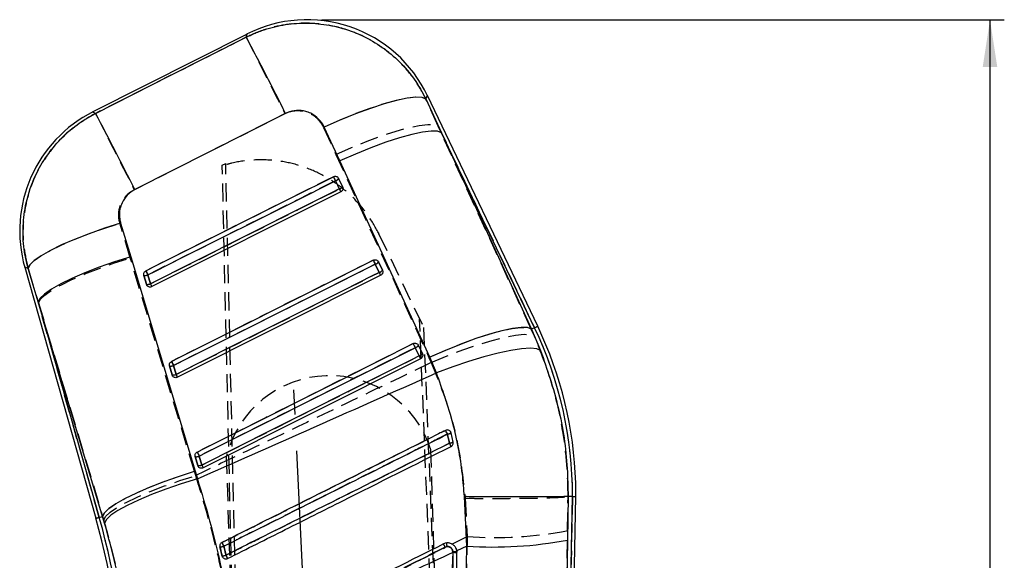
# Model space of a CAD drawing. Extents: x 48 to 414, y 17 to 322.
# Tile 14 of 17: x 163 to 239, y 280 to 322. Entities that reach past the tile are written whole.
import ezdxf

# ---------------------------------------------------------------- set-up
doc = ezdxf.new("R2010")
doc.units = 0
doc.header["$LTSCALE"] = 1.111111
doc.linetypes.add('CENTERX2', pattern=[20.32, 12.7, -2.54, 2.54, -2.54])
doc.linetypes.add('HIDDEN', pattern=[1.905, 1.27, -0.635])
doc.layers.get('0').update_dxf_attribs({"linetype": 'CONTINUOUS'})
doc.styles.add('SLDTEXTSTYLE0', font='TXT', dxfattribs={"width": 0.75})
doc.dimstyles.new('SLDDIMSTYLE0', dxfattribs={"dimtxt": 3.888889, "dimasz": 3.668889, "dimexe": 0, "dimexo": 0.0625, "dimgap": 0.972222, "dimtad": 1, "dimdec": 0, "dimrnd": 1e-09, "dimzin": 12, "dimtxsty": 'SLDTEXTSTYLE0', "dimsah": 1, "dimcen": 0.09, "dimazin": 3, "dimtfac": 1, "dimtdec": 0, "dimtofl": 0, "dimtmove": 0, "dimatfit": 3, "dimtolj": 1, "dimtzin": 12})

# ---------------------------------------------------------------- blocks, each defined once
blk = doc.blocks.new('_D')
at = {"color": 179, "linetype": 'CONTINUOUS'}
for p, q in [((186.218, 322.275), (239.259, 322.275)), ((238.148, 99.443), (238.148, 322.275)), ((231.65, 99.443), (239.259, 99.443))]:
    blk.add_line(p, q, dxfattribs=at)
for points in [[(238.148, 322.275), (237.583, 318.606), (238.712, 318.606)], [(238.148, 99.443), (238.712, 103.112), (237.583, 103.112)]]:
    blk.add_solid(points, dxfattribs=at)
at = {"color": 179, "linetype": 'CONTINUOUS', "insert": (233.135, 204.668, 0.1), "char_height": 3.8889, "attachment_point": 1, "rotation": 90, "style": 'SLDTEXTSTYLE0'}
blk.add_mtext('223', dxfattribs=at)

msp = doc.modelspace()

# ---------------------------------------------------------------- linework, layer by layer
at = {"color": 7, "linetype": 'CONTINUOUS'}
for p, q in [((180.436463, 321.161633), (168.458471, 315.10744)), ((194.331236, 316.113507), (195.532564, 313.486477)), ((203.011111, 298.462575), (194.448219, 316.385006)), ((187.638564, 311.29766), (186.431269, 313.92095)), ((195.532564, 313.486477), (202.529512, 298.232486)), ((202.76646, 298.34569), (195.532564, 313.486477)), ((194.639086, 296.047678), (187.638564, 311.29766)), ((187.299615, 309.76138), (187.60458, 309.123059)), ((187.552435, 309.940463), (187.857409, 309.302142)), ((187.857409, 309.302142), (187.869302, 309.273457)), ((187.718909, 308.899661), (173.047421, 301.533198)), ((170.615165, 306.46657), (171.397144, 303.860103)), ((171.397144, 303.860103), (176.404622, 287.194689)), ((163.167514, 303.046291), (168.6933, 283.536797)), ((164.213017, 300.349956), (163.427694, 302.954903)), ((190.398105, 303.275918), (190.703072, 302.637597)), ((190.651, 303.455045), (190.955974, 302.816724)), ((172.6187, 301.720222), (172.422445, 302.413126)), ((172.933189, 301.756372), (172.736947, 302.449276)), ((190.817468, 302.414273), (175.041398, 294.493204)), ((190.955974, 302.816724), (190.968035, 302.787577)), ((172.646295, 301.654448), (172.6187, 301.720222)), ((169.214737, 283.684482), (164.213017, 300.349956)), ((164.213017, 300.349956), (168.954177, 283.610677)), ((202.76646, 298.34569), (202.529512, 298.232486)), ((202.529512, 298.232486), (203.241415, 296.567415)), ((193.496615, 296.790486), (193.801584, 296.152165)), ((193.749563, 296.969642), (194.054537, 296.331336)), ((194.054537, 296.331336), (194.066713, 296.301847)), ((195.153581, 294.830715), (194.639086, 296.047678)), ((174.612668, 294.680258), (174.416414, 295.373162)), ((174.92707, 294.716378), (174.730823, 295.409282)), ((193.916027, 295.928886), (177.035375, 287.45321)), ((174.64001, 294.614916), (174.612668, 294.680258)), ((196.281821, 290.170004), (196.26777, 290.212487)), ((196.450022, 289.460411), (196.281821, 290.170004)), ((176.920982, 287.676369), (176.724732, 288.369273)), ((176.606639, 287.640264), (176.410385, 288.333183)), ((176.633809, 287.575235), (176.606639, 287.640264)), ((176.404622, 287.194689), (176.577763, 286.608612)), ((197.50003, 281.371196), (197.322446, 285.219198)), ((204.642555, 233.388913), (205.715887, 285.235082)), ((204.792066, 227.511024), (205.987018, 285.231849)), ((205.374809, 285.239135), (205.317782, 281.838825)), ((205.374977, 285.239135), (205.374809, 285.239135)), ((205.715887, 285.235082), (205.374977, 285.239135)), ((205.715887, 285.235082), (205.987018, 285.231849)), ((168.954177, 283.610677), (169.214737, 283.684482)), ((169.368264, 283.168411), (169.214737, 283.684482)), ((205.317782, 281.838825), (204.642555, 233.388913)), ((196.415242, 280.868416), (196.100393, 230.507662)), ((196.415776, 280.931254), (196.415242, 280.868416)), ((197.50003, 281.371196), (196.723, 281.011065)), ((196.730075, 280.906623), (196.723, 281.011065)), ((196.72968, 280.843487), (196.730075, 280.906623)), ((178.497971, 280.614158), (178.523185, 280.546119))]:
    msp.add_line(p, q, dxfattribs=at)
at = {"color": 7, "linetype": 'HIDDEN'}
for p, q in [((195.287721, 313.998943), (194.326663, 316.102897)), ((171.667918, 309.065913), (183.372474, 314.979246)), ((186.371364, 313.909029), (187.336751, 311.807369)), ((195.287721, 313.998943), (202.76646, 298.34569)), ((202.517886, 298.226928), (195.287721, 313.998943)), ((187.336751, 311.807369), (194.568001, 296.036606)), ((178.511959, 310.975885), (178.779544, 311.111172)), ((180.566941, 221.387131), (178.513052, 310.928231)), ((180.864799, 221.396571), (178.779544, 311.111172)), ((187.606725, 309.123179), (187.301755, 309.7615)), ((187.857299, 309.302425), (187.552326, 309.940746)), ((187.718909, 308.899661), (187.606725, 309.123179)), ((187.865515, 309.283575), (187.857299, 309.302425)), ((171.365614, 303.771427), (170.560223, 306.459298)), ((190.641021, 305.702543), (190.684919, 305.610662)), ((190.684919, 305.610662), (194.144013, 298.370665)), ((176.346591, 287.186866), (171.365614, 303.771427)), ((163.425818, 302.955558), (164.235894, 300.269177)), ((190.705265, 302.637776), (190.400294, 303.276097)), ((190.95586, 302.817037), (190.650887, 303.455358)), ((172.422651, 302.412783), (172.618907, 301.719879)), ((172.739016, 302.449559), (172.935268, 301.756655)), ((190.964129, 302.798038), (190.95586, 302.817037)), ((172.618907, 301.719879), (172.652214, 301.644509)), ((173.047421, 301.533198), (172.935268, 301.756655)), ((168.954177, 283.610677), (164.235894, 300.269177)), ((164.235894, 300.269177), (169.215186, 283.684602)), ((196.935666, 221.90555), (193.843954, 298.998704)), ((194.144013, 298.370665), (197.233525, 221.914982)), ((202.76646, 298.34569), (202.517886, 298.226928)), ((202.76531, 297.678893), (202.517886, 298.226928)), ((193.803811, 296.152373), (193.498838, 296.790694)), ((194.05442, 296.331649), (193.749447, 296.96997)), ((194.062726, 296.312561), (194.05442, 296.331649)), ((194.568001, 296.036606), (194.746826, 295.636003)), ((174.416626, 295.372789), (174.612881, 294.679885)), ((174.732964, 295.409565), (174.929217, 294.716661)), ((174.612881, 294.679885), (174.646111, 294.604649)), ((195.850357, 290.36731), (195.880707, 290.376907)), ((176.726921, 288.369571), (176.923175, 287.676667)), ((180.966755, 221.399797), (178.845969, 288.362538)), ((196.8338, 221.902324), (194.713012, 288.865065)), ((176.410601, 288.332795), (176.606856, 287.639891)), ((176.606856, 287.639891), (176.640034, 287.564745)), ((176.445228, 286.85533), (176.346591, 287.186866)), ((197.374062, 285.092717), (197.522828, 282.12147)), ((205.715887, 285.235082), (204.65249, 233.868835)), ((205.33286, 282.586207), (205.375586, 285.239076)), ((168.954177, 283.610677), (169.215186, 283.684602)), ((169.215186, 283.684602), (169.302691, 283.392688)), ((196.354907, 281.536689), (197.522828, 282.12147)), ((195.954825, 281.336372), (195.827274, 281.296795)), ((178.533169, 280.528208), (178.497986, 280.614143))]:
    msp.add_line(p, q, dxfattribs=at)
at = {"color": 179, "linetype": 'CENTERX2'}
msp.add_line((187.102984, 229.582424), (184.081311, 293.511053), dxfattribs=at)
at = {"color": 7, "linetype": 'HIDDEN', "flags": 128}
for points in [[(180.372417, 320.91107), (174.473502, 317.929377), (168.669012, 314.995398)], [(180.436463, 321.161633), (180.429112, 321.132874), (180.372417, 320.91107)], [(180.372417, 320.91107), (180.466432, 320.725685), (180.656716, 320.349818), (180.938122, 319.793647), (181.303039, 319.072192), (181.741594, 318.204989), (182.241926, 317.215493), (182.790498, 316.13045), (183.372473, 314.979246)], [(194.326663, 316.102897), (194.026472, 316.225981), (193.533441, 316.249599), (192.861149, 316.173082), (192.028107, 315.998559), (191.057257, 315.73083), (189.975333, 315.377256), (188.812129, 314.947581), (187.599677, 314.453637), (186.371364, 313.909029)], [(194.326663, 316.102897), (194.434187, 316.352447), (194.448219, 316.385006)], [(168.669012, 314.995398), (168.481791, 315.095028), (168.458471, 315.10744)], [(168.669012, 314.995398), (168.763017, 314.810043), (168.953238, 314.43431), (169.234533, 313.878363), (169.599296, 313.157221), (170.037665, 312.290391), (170.53779, 311.301311), (171.086149, 310.2167), (171.667918, 309.065913)], [(187.336751, 311.807369), (188.560308, 312.348222), (189.768267, 312.838947), (190.927658, 313.266148), (192.006834, 313.618173), (192.976338, 313.885411), (193.809707, 314.060559), (194.484195, 314.138835), (194.98139, 314.118107), (195.287721, 313.998943)], [(187.143288, 310.077032), (186.599039, 309.803774), (184.422042, 308.710714), (175.714053, 304.338475), (172.580524, 302.765151)], [(187.301755, 309.7615), (186.757506, 309.488242), (184.580513, 308.395167), (175.872539, 304.022899), (172.739016, 302.449559)], [(187.301755, 309.7615), (187.275334, 309.814131), (187.248988, 309.866598), (187.223708, 309.916934), (187.200446, 309.963261), (187.180077, 310.003822), (187.163368, 310.037082), (187.15095, 310.061788), (187.143288, 310.077032)], [(172.935268, 301.756655), (173.479516, 302.029928), (175.656511, 303.122988), (184.364485, 307.495257), (187.606725, 309.123179)], [(163.425818, 302.955558), (163.563041, 303.235268), (163.900847, 303.565478), (164.430382, 303.93753), (165.13776, 304.341679), (166.00444, 304.767301), (167.007698, 305.203264), (168.12123, 305.63814), (169.315846, 306.060498), (170.560223, 306.459298)], [(164.235894, 300.269177), (164.381549, 300.550198), (164.725298, 300.881093), (165.258229, 301.253309), (165.966515, 301.65716), (166.831786, 302.082201), (167.831598, 302.51739), (168.940019, 302.951431), (170.128299, 303.373089), (171.365614, 303.771427)], [(163.167514, 303.046291), (163.19602, 303.036278), (163.425818, 302.955558)], [(190.241843, 303.591644), (189.697594, 303.318372), (187.520596, 302.225312), (178.812605, 297.853088), (174.574496, 295.725157)], [(190.400294, 303.276097), (189.856045, 303.002825), (187.67905, 301.909765), (178.971069, 297.537511), (174.732964, 295.409565)], [(190.400294, 303.276097), (190.373873, 303.328713), (190.347527, 303.38118), (190.322248, 303.431531), (190.298988, 303.477859), (190.278622, 303.518405), (190.261916, 303.551679), (190.249501, 303.5764), (190.241843, 303.591644)], [(172.739016, 302.449559), (172.712597, 302.502175), (172.686251, 302.554657), (172.660969, 302.604993), (172.637705, 302.651321), (172.617332, 302.691882), (172.600619, 302.725156), (172.588193, 302.749892), (172.580524, 302.765151)], [(174.929217, 294.716661), (175.473466, 294.989934), (177.650461, 296.082994), (186.358442, 300.455248), (190.705265, 302.637776)], [(190.817468, 302.414273), (190.81541, 302.418371), (190.809292, 302.43056), (190.799301, 302.450468), (190.785736, 302.477484), (190.769007, 302.510818), (190.749618, 302.549427), (190.728156, 302.592178), (190.705265, 302.637776)], [(194.568001, 296.036606), (195.791414, 296.57734), (196.999208, 297.067916), (198.158424, 297.494953), (199.23743, 297.846814), (200.206777, 298.113888), (201.040018, 298.288887), (201.714413, 298.367029), (202.211557, 298.346182), (202.517886, 298.226928)], [(194.746826, 295.636003), (195.983801, 296.154176), (197.20471, 296.62258), (198.376075, 297.028368), (199.465778, 297.360425), (200.443938, 297.609632), (201.283734, 297.769164), (201.962141, 297.83464), (202.460555, 297.804271), (202.76531, 297.678893)], [(193.340399, 297.106256), (192.796149, 296.832984), (190.619152, 295.739924), (181.91116, 291.3677), (176.568469, 288.685163)], [(193.498838, 296.790694), (192.95459, 296.517422), (190.777593, 295.424362), (182.069609, 291.052123), (176.726921, 288.369571)], [(193.340399, 297.106256), (193.348055, 297.090998), (193.360468, 297.066277), (193.377171, 297.033017), (193.397535, 296.992456), (193.420794, 296.946128), (193.446072, 296.895777), (193.472417, 296.84331), (193.498838, 296.790694)], [(176.923175, 287.676667), (177.467425, 287.94994), (179.64442, 289.043), (188.352405, 293.415239), (193.803811, 296.152373)], [(193.803811, 296.152373), (193.826701, 296.106776), (193.848165, 296.064039), (193.867554, 296.025416), (193.884285, 295.992097), (193.897852, 295.965081), (193.907846, 295.945173), (193.913966, 295.932984), (193.916027, 295.928886)], [(174.732964, 295.409565), (174.706544, 295.462181), (174.680199, 295.514663), (174.654919, 295.564999), (174.631656, 295.611327), (174.611287, 295.651888), (174.594578, 295.685162), (174.582159, 295.709898), (174.574496, 295.725157)], [(175.041398, 294.493204), (175.03934, 294.497301), (175.033224, 294.509491), (175.023235, 294.529399), (175.009673, 294.556414), (174.992947, 294.589718), (174.973562, 294.628342), (174.952104, 294.671079), (174.929217, 294.716661)], [(176.568469, 288.685163), (176.576128, 288.669904), (176.588545, 288.645168), (176.60525, 288.611909), (176.625617, 288.571333), (176.648877, 288.525005), (176.674156, 288.474669), (176.700501, 288.422187), (176.726921, 288.369571)], [(176.923175, 287.676667), (176.946063, 287.631085), (176.967524, 287.588348), (176.98691, 287.549724), (177.003638, 287.51642), (177.017203, 287.489405), (177.027196, 287.469497), (177.033315, 287.457307), (177.035375, 287.45321)], [(169.215186, 283.684602), (169.360896, 283.965593), (169.704755, 284.296473), (170.237841, 284.668674), (170.946323, 285.07254), (171.81182, 285.497581), (172.811877, 285.932799), (173.920546, 286.366855), (175.109062, 286.788528), (176.346591, 287.186866)], [(169.302691, 283.392688), (169.449734, 283.672532), (169.794935, 284.001236), (170.32935, 284.370264), (171.03913, 284.770047), (171.905882, 285.190245), (172.907146, 285.61995), (174.016976, 286.048045), (175.206612, 286.46343), (176.445228, 286.85533)], [(168.954177, 283.610677), (168.840084, 283.578371), (168.758551, 283.555274), (168.709614, 283.541416), (168.6933, 283.536797)]]:
    msp.add_lwpolyline(points, dxfattribs=at)
at = {"color": 7, "linetype": 'CONTINUOUS', "flags": 128}
for points in [[(168.669758, 314.995011), (174.472383, 317.931896), (180.374466, 320.919087)], [(194.331236, 316.113507), (194.035674, 316.233893), (193.548373, 316.255515), (192.882666, 316.177776), (192.056766, 316.002806), (191.093268, 315.73539), (190.018534, 315.382858), (188.861965, 314.954837), (187.655205, 314.463054), (186.431269, 313.92095)], [(183.429998, 314.988365), (177.525889, 312.005495), (171.721255, 309.072872)], [(195.532564, 313.486477), (195.229457, 313.602155), (194.737063, 313.620334), (194.068707, 313.540553), (193.24247, 313.364943), (192.280709, 313.098272), (191.209448, 312.747737), (190.057672, 312.322845), (188.856544, 311.835086), (187.638564, 311.29766)], [(172.58011, 302.765106), (173.124347, 303.038364), (175.301297, 304.131409), (184.009095, 308.503588), (187.142859, 310.077032)], [(172.736947, 302.449276), (173.28118, 302.722549), (175.458117, 303.815608), (184.165862, 308.187877), (187.299615, 309.76138)], [(187.60458, 309.123059), (187.060346, 308.849787), (184.883409, 307.756727), (176.175662, 303.384458), (172.933189, 301.756372)], [(170.615165, 306.46657), (169.364119, 306.067353), (168.162033, 305.64416), (167.040695, 305.208167), (166.029753, 304.770937), (165.155942, 304.344004), (164.442366, 303.938677), (163.907897, 303.565656), (163.566664, 303.234821), (163.427694, 302.954903)], [(171.397144, 303.860103), (170.15277, 303.461333), (168.956647, 303.038811), (167.840086, 302.603623), (166.832313, 302.167123), (165.959714, 301.740786), (165.245129, 301.335727), (164.707262, 300.962573), (164.360197, 300.631096), (164.213017, 300.349956)], [(174.574067, 295.725112), (175.118304, 295.99837), (177.29525, 297.091415), (186.003036, 301.463564), (190.241404, 303.591629)], [(174.730823, 295.409282), (175.275057, 295.68254), (177.451994, 296.7756), (186.159745, 301.147809), (190.398105, 303.275918)], [(190.703072, 302.637597), (190.158838, 302.364325), (187.9819, 301.27128), (179.274149, 296.899071), (174.92707, 294.716378)], [(202.529512, 298.232486), (202.226421, 298.348447), (201.734196, 298.367014), (201.066146, 298.28765), (200.240333, 298.112517), (199.279082, 297.846352), (198.208381, 297.496354), (197.057176, 297.071969), (195.856592, 296.584686), (194.639086, 296.047678)], [(176.568031, 288.685118), (177.112267, 288.958376), (179.289211, 290.051421), (187.996987, 294.423556), (193.339954, 297.106241)], [(176.724732, 288.369273), (177.268967, 288.642546), (179.445904, 289.735591), (188.153656, 294.10777), (193.496615, 296.790486)], [(193.801584, 296.152165), (193.25735, 295.878907), (191.080412, 294.785862), (182.37266, 290.413668), (176.920982, 287.676369)], [(203.241415, 296.567415), (202.943184, 296.701824), (202.44755, 296.74921), (201.76811, 296.708261), (200.923489, 296.580096), (199.936856, 296.368232), (198.835266, 296.078493), (197.648929, 295.718809), (196.410379, 295.299044), (195.153581, 294.830715)], [(176.404622, 287.194689), (175.159526, 286.79589), (173.962594, 286.373337), (172.845186, 285.938074), (171.836582, 285.50153), (170.963208, 285.075133), (170.24795, 284.670075), (169.709548, 284.296935), (169.362108, 283.965503), (169.214737, 283.684482)], [(176.577763, 286.608612), (175.330739, 286.221226), (174.131822, 285.80982), (173.012359, 285.385152), (172.001622, 284.958338), (171.126036, 284.540539), (170.408495, 284.142648), (169.867759, 283.775111), (169.517967, 283.447509), (169.368264, 283.168411)]]:
    msp.add_lwpolyline(points, dxfattribs=at)
at = {"color": 8, "linetype": 'CONTINUOUS', "flags": 128}
for points in [[(180.374466, 320.919087), (180.429796, 321.135556), (180.436463, 321.161633)], [(194.448219, 316.385006), (194.435714, 316.355979), (194.331236, 316.113507)], [(168.458471, 315.10744), (168.48204, 315.094893), (168.669758, 314.995011)], [(163.427694, 302.954903), (163.196646, 303.036054), (163.167514, 303.046291)], [(202.76646, 298.34569), (202.873455, 298.396816), (202.949919, 298.433339), (202.995811, 298.455273), (203.011111, 298.462575)], [(168.6933, 283.536797), (168.709614, 283.541416), (168.758551, 283.555274), (168.840084, 283.578371), (168.954177, 283.610677)]]:
    msp.add_lwpolyline(points, dxfattribs=at)
at = {"color": 7, "linetype": 'CONTINUOUS'}
for centre, radius, start, end in [((185.106659, 311.921837), 10.353, 25.36334946, 117.07908393), ((-72.568104, 186.849597), 286.27709, 26.59006204, 27.92534516), ((173.128667, 305.867639), 10.353, 116.53826144, 195.98625573), ((-83.251246, 181.440578), 285.133264, 26.5912997, 27.93003501), ((205.809418, 319.150308), 20.754874, 205.92305116, 206.89598403), ((187.152474, 310.23711), 0.497965, 287.18662293, 323.43608504), ((187.45757, 309.598623), 0.497767, 287.17783713, 323.44302914), ((195.706521, 313.128467), 9.037961, 206.30670334, 207.89766772), ((208.003335, 312.210879), 19.742787, 205.88569322, 206.90858685), ((190.250846, 303.751906), 0.498246, 287.19076526, 323.42950719), ((172.520816, 302.943448), 0.539369, 259.4915301, 293.62260157), ((191.061621, 311.745897), 20.548013, 205.91668109, 206.89995537), ((190.555793, 303.113628), 0.498293, 287.19151658, 323.42736259), ((198.453855, 306.466912), 8.64513, 206.29191329, 207.95493613), ((172.717067, 302.250505), 0.539329, 259.49115927, 293.62347287), ((180.981127, 305.734866), 8.977623, 206.30546415, 207.90556699), ((175.524445, 285.330131), 30.191592, 359.81962443, 25.53731959), ((175.524445, 285.330131), 30.462731, 1.81401694, 25.53731959), ((210.520013, 305.4333), 19.091734, 205.85915687, 206.91700024), ((193.349275, 297.266658), 0.498446, 287.19345196, 323.4244679), ((193.654292, 296.628255), 0.498354, 287.19097538, 323.43044478), ((201.32785, 299.868822), 8.393939, 206.28130409, 207.99397186), ((174.514851, 295.902754), 0.538663, 259.47032973, 293.63689383), ((192.211463, 304.282243), 19.603628, 205.88125645, 206.91179496), ((174.711104, 295.209829), 0.538642, 259.47020651, 293.63732496), ((182.597329, 298.504838), 8.554841, 206.28547547, 207.96495689), ((232.060127, 308.253658), 40.386603, 206.28830469, 206.75468893), ((195.843434, 290.987904), 0.927978, 279.53970998, 298.19088465), ((195.992428, 290.4731), 1.111275, 278.77033143, 294.31635648), ((228.993684, 305.76996), 36.697804, 206.53605207, 206.9782563), ((176.508831, 288.862742), 0.538632, 259.46880157, 293.63024005), ((193.776105, 297.025789), 19.122881, 205.85924405, 206.91565767), ((176.705044, 288.169953), 0.538752, 259.47566991, 293.62892548), ((184.447559, 291.393636), 8.394488, 206.28409236, 207.99576883), ((175.524445, 285.330131), 30.462731, 359.81508905, 1.81401694), ((111.575408, 267.358963), 59.364769, 1.81358709, 15.81401694), ((111.575408, 267.358963), 59.635908, 1.81544237, 15.81401694), ((233.807071, 309.136983), 61.766514, 206.41621593, 206.71653993), ((183.206393, 275.033075), 14.089883, 26.38002188, 27.52807681), ((199.526777, 313.070213), 31.763742, 266.34164571, 280.50462818), ((178.267, 282.576392), 1.262904, 272.86249235, 286.92465704), ((196.484579, 279.7475), 1.123059, 77.39410068, 93.53967508), ((196.484962, 279.79652), 1.136841, 77.54871955, 93.48908271), ((178.358912, 282.189769), 1.581736, 275.04370972, 286.2256145), ((256.437274, 319.545625), 86.82536, 206.59833588, 206.78884328)]:
    msp.add_arc(centre, radius, start, end, dxfattribs=at)
at = {"color": 7, "linetype": 'HIDDEN'}
for centre, radius, start, end in [((187.160977, 310.223057), 0.482549, 286.96201163, 324.19405282), ((187.466046, 309.584604), 0.482394, 286.95540671, 324.2001035), ((190.259608, 303.73755), 0.482422, 286.95512175, 324.20066392), ((172.520299, 302.951917), 0.547906, 259.73389412, 293.52737326), ((190.564573, 303.099243), 0.482437, 286.9554208, 324.19996183), ((172.716554, 302.259002), 0.547894, 259.73381129, 293.52761086), ((175.524445, 285.330131), 30.191592, 359.81962443, 25.53731959), ((193.358164, 297.252142), 0.482413, 286.95402772, 324.20294018), ((193.663131, 296.613831), 0.482425, 286.95435756, 324.20240883), ((174.514265, 295.911841), 0.547823, 259.73330072, 293.5290888), ((174.710519, 295.218933), 0.547819, 259.73331475, 293.52915217), ((186.850725, 286.3646), 8.250326, 17.64234596, 165.98568792), ((148.037783, 266.103271), 53.61703, 26.55994252, 26.90699144), ((195.794724, 291.183366), 1.124351, 280.33574726, 295.67238991), ((195.986479, 290.09589), 0.3045, 14.08799343, 26.15114578), ((195.926433, 290.769714), 1.410114, 279.57474479, 291.79640836), ((165.425453, 273.882596), 34.421199, 26.27823803, 26.75693481), ((176.508205, 288.872043), 0.548009, 259.74054178, 293.52258304), ((176.704489, 288.178888), 0.547768, 259.73293239, 293.53023114), ((111.575408, 267.358963), 59.635908, 1.81544237, 15.81401694), ((199.669256, 311.907358), 29.863126, 265.87827953, 280.93248073), ((141.206587, 262.677559), 41.836544, 26.53766466, 26.97986225), ((182.474159, 274.669093), 14.907451, 26.39710369, 27.46791774), ((198.799116, 281.78851), 2.880004, 183.46893179, 189.03235458), ((178.245932, 282.667773), 1.355354, 273.55999322, 286.69387675), ((196.48471, 279.802623), 1.130965, 77.47037565, 93.51258478), ((178.327607, 282.323114), 1.717444, 275.6934051, 286.01396554), ((154.041886, 268.172497), 27.735881, 26.18862948, 26.7868892)]:
    msp.add_arc(centre, radius, start, end, dxfattribs=at)
for points, knots in [([(194.326663, 316.102897), (194.310188, 316.136953), (194.029033, 316.71809), (193.371365, 317.794059), (192.168933, 319.168378), (190.745663, 320.303265), (189.018111, 321.252605), (187.167086, 321.83165), (185.287888, 322.040278), (183.59516, 321.950336), (181.927948, 321.59677), (180.890928, 321.139637), (180.372417, 320.91107)], [0, 0, 0, 0, 0.006912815, 0.117964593, 0.229014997, 0.33892119, 0.448826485, 0.58759486, 0.690334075, 0.793072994, 0.896536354, 1, 1, 1, 1]), ([(183.372473, 314.979246), (183.373751, 314.979892), (183.59117, 315.089809), (184.06527, 315.236564), (184.725122, 315.21357), (185.359517, 315.005785), (185.958188, 314.608005), (186.231264, 314.146039), (186.371364, 313.909029)], [0, 0, 0, 0, 0.001202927, 0.204636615, 0.408047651, 0.546678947, 0.767425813, 1, 1, 1, 1]), ([(168.669012, 314.995398), (168.122865, 314.679974), (167.086836, 314.081622), (165.788712, 312.87885), (164.682297, 311.491819), (163.830701, 309.91023), (163.267094, 308.190575), (163.007667, 306.453276), (163.029967, 304.681896), (163.293867, 303.531006), (163.425818, 302.955558)], [0, 0, 0, 0, 0.132849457, 0.252012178, 0.371175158, 0.506324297, 0.628858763, 0.751394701, 0.875696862, 1, 1, 1, 1]), ([(190.684919, 305.610662), (190.417913, 306.10663), (189.876161, 307.112943), (188.762571, 308.417001), (187.451192, 309.537064), (185.979262, 310.410081), (184.368383, 311.029788), (182.691078, 311.367754), (180.966725, 311.416557), (179.569866, 311.229836), (178.763366, 310.999668), (178.513052, 310.928231)], [0, 0, 0, 0, 0.1165703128, 0.2365201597, 0.3530893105, 0.4730396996, 0.5896021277, 0.7095452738, 0.8260949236, 0.9460250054, 1, 1, 1, 1]), ([(178.513052, 310.928231), (178.512914, 310.934249), (178.512578, 310.948897), (178.512188, 310.965879), (178.511959, 310.975885)], [0, 0, 0, 0, 0.410818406, 1, 1, 1, 1]), ([(170.560223, 306.459298), (170.55831, 306.465767), (170.485985, 306.710365), (170.425616, 307.221515), (170.56777, 307.856576), (170.864919, 308.414945), (171.22111, 308.808332), (171.549951, 308.997906), (171.667918, 309.065913)], [0, 0, 0, 0, 0.0066596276, 0.2518166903, 0.4971850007, 0.6319858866, 0.8679802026, 1, 1, 1, 1]), ([(205.375949, 285.239135), (205.356991, 286.081351), (205.31893, 287.772184), (204.938135, 290.721873), (204.194124, 294.083881), (203.244434, 296.473379), (202.76531, 297.678893)], [0, 0, 0, 0, 0.1969324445, 0.3953620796, 0.6949570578, 1, 1, 1, 1]), ([(194.746826, 295.636003), (192.186233, 294.40369), (186.089226, 291.469441), (179.985525, 288.549163), (176.445228, 286.85533)], [0, 0, 0, 0, 0.419975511, 1, 1, 1, 1]), ([(194.746826, 295.636003), (195.159919, 294.617722), (195.992418, 292.565597), (196.944215, 289.029185), (197.220528, 286.498758), (197.374062, 285.092717)], [0, 0, 0, 0, 0.304423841, 0.613500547, 1, 1, 1, 1]), ([(178.489894, 281.65785), (178.670764, 281.748588), (179.57742, 282.203435), (183.387219, 284.114724), (188.99317, 286.927138), (193.87333, 289.375458), (195.850357, 290.36731)], [0, 0, 0, 0, 0.031255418, 0.156675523, 0.65835634, 1, 1, 1, 1]), ([(195.99645, 290.077259), (195.814997, 289.986248), (194.907723, 289.53119), (191.097213, 287.619879), (186.378912, 285.253391), (181.499122, 282.805883), (179.522596, 281.814573), (178.635269, 281.369542)], [0, 0, 0, 0, 0.031355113, 0.156776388, 0.658460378, 0.846671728, 1, 1, 1, 1]), ([(196.160983, 289.379244), (196.128154, 289.524423), (196.075409, 289.757666), (196.018092, 289.989665), (195.99645, 290.077259)], [0, 0, 0, 0, 0.622436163, 1, 1, 1, 1]), ([(196.17998, 290.325215), (196.193545, 290.315136), (196.227464, 290.289933), (196.247679, 290.25254), (196.259809, 290.230101)], [0, 0, 0, 0, 0.399918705, 1, 1, 1, 1]), ([(178.801401, 280.672317), (178.982857, 280.763329), (179.89013, 281.218384), (183.70071, 283.129547), (188.41732, 285.49523), (193.296562, 287.942509), (195.272529, 288.933614), (196.160983, 289.379244)], [0, 0, 0, 0, 0.031358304, 0.156790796, 0.658520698, 0.846460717, 1, 1, 1, 1]), ([(179.606528, 273.150986), (179.429155, 274.298071), (179.074416, 276.592191), (178.347643, 280.038969), (177.488189, 283.477732), (176.79288, 285.729471), (176.445228, 286.85533)], [0, 0, 0, 0, 0.246889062, 0.493767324, 0.746885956, 1, 1, 1, 1]), ([(197.374062, 285.092717), (197.420751, 285.09237), (197.752891, 285.089901), (198.540061, 285.085584), (199.714638, 285.083567), (200.988558, 285.08788), (202.155413, 285.09895), (203.186552, 285.116251), (204.047989, 285.139599), (204.71695, 285.168293), (205.187489, 285.201473), (205.312887, 285.226542), (205.375586, 285.239076)], [0, 0, 0, 0, 0.011732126, 0.08346017, 0.198031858, 0.312603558, 0.427171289, 0.541739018, 0.656304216, 0.770869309, 0.88543467, 1, 1, 1, 1]), ([(169.302691, 283.392688), (169.534005, 282.570944), (169.996641, 280.927433), (170.546358, 278.359849), (170.98811, 275.733459), (171.168891, 273.954758), (171.259286, 273.065364)], [0, 0, 0, 0, 0.245832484, 0.491672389, 0.745823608, 1, 1, 1, 1]), ([(204.65249, 233.868835), (204.719719, 238.661034), (204.947546, 254.901037), (205.173548, 271.139493), (205.33286, 282.586207)], [0, 0, 0, 0, 0.295086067, 1, 1, 1, 1]), ([(197.522828, 282.12147), (197.329429, 270.677684), (197.055083, 254.444039), (196.743366, 238.209536), (196.651392, 233.419424)], [0, 0, 0, 0, 0.704942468, 1, 1, 1, 1]), ([(178.497986, 280.614143), (178.451152, 280.809648), (178.395171, 281.043331), (178.33923, 281.276878), (178.330091, 281.315034)], [0, 0, 0, 0, 0.836625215, 1, 1, 1, 1]), ([(178.635269, 281.369542), (178.66713, 281.235828), (178.722494, 281.00348), (178.777886, 280.771005), (178.801401, 280.672317)], [0, 0, 0, 0, 0.575489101, 1, 1, 1, 1]), ([(180.542186, 273.61953), (184.6594, 275.680959), (189.796935, 278.253247), (194.934498, 280.825516), (195.954825, 281.336372)], [0, 0, 0, 0, 0.801398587, 1, 1, 1, 1]), ([(195.827274, 281.296795), (193.290518, 280.023916), (188.217009, 277.478159), (183.143432, 274.932576), (180.606645, 273.659786)], [0, 0, 0, 0, 0.500000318, 1, 1, 1, 1]), ([(196.415418, 280.931463), (196.41052, 280.98068), (196.401064, 281.07569), (196.326658, 281.199027), (196.221993, 281.288545), (196.092168, 281.34139), (196.000607, 281.338045), (195.954825, 281.336372)], [0, 0, 0, 0, 0.212403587, 0.41003273, 0.607020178, 0.803503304, 1, 1, 1, 1]), ([(196.100371, 230.507737), (196.153522, 238.91218), (196.259822, 255.721008), (196.363553, 272.527997), (196.415418, 280.931463)], [0, 0, 0, 0, 0.500001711, 1, 1, 1, 1]), ([(196.658269, 281.221887), (196.687245, 281.146674), (196.726691, 281.044282), (196.729358, 280.935522), (196.730066, 280.906653)], [0, 0, 0, 0, 0.734561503, 1, 1, 1, 1])]:
    msp.add_open_spline(points, degree=3, knots=knots, dxfattribs=at)
at = {"color": 7, "linetype": 'CONTINUOUS'}
for points, knots in [([(180.374466, 320.919087), (180.570694, 321.012605), (181.282454, 321.351817), (182.584206, 321.770146), (184.273692, 322.032591), (185.974067, 322.006253), (187.710888, 321.698183), (189.393685, 321.082494), (190.96106, 320.167358), (192.317191, 319.030015), (193.48125, 317.678812), (194.047907, 316.635276), (194.331236, 316.113507)], [0, 0, 0, 0, 0.0397526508, 0.1441914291, 0.248629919, 0.3511386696, 0.4536478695, 0.5697086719, 0.6766522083, 0.7835964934, 0.8917981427, 1, 1, 1, 1]), ([(186.431269, 313.92095), (186.428695, 313.926492), (186.320163, 314.160087), (186.024473, 314.588224), (185.494291, 314.972444), (184.901295, 315.19646), (184.269368, 315.260496), (183.736527, 315.135559), (183.472419, 315.008735), (183.429998, 314.988365)], [0, 0, 0, 0, 0.005213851, 0.219784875, 0.434652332, 0.550719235, 0.753912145, 0.960473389, 1, 1, 1, 1]), ([(163.427694, 302.954903), (163.311031, 303.445827), (163.054752, 304.524271), (162.998124, 306.2453), (163.250889, 308.212294), (163.886933, 310.060902), (164.841707, 311.709282), (165.921228, 313.019758), (167.196155, 314.151232), (168.178557, 314.713751), (168.669758, 314.995011)], [0, 0, 0, 0, 0.106309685, 0.233536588, 0.360763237, 0.523361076, 0.642348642, 0.761336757, 0.880668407, 1, 1, 1, 1]), ([(187.142859, 310.077032), (187.148818, 310.079879), (187.185525, 310.097419), (187.259958, 310.114788), (187.36317, 310.104764), (187.456492, 310.061115), (187.519393, 310.000976), (187.54397, 309.955965), (187.552435, 309.940463)], [0, 0, 0, 0, 0.041071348, 0.252966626, 0.464864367, 0.67676451, 0.888668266, 1, 1, 1, 1]), ([(171.721255, 309.072872), (171.513098, 308.944672), (171.303975, 308.815877), (170.96673, 308.46739), (170.729256, 308.120797), (170.519618, 307.482553), (170.497766, 306.931808), (170.588273, 306.57314), (170.615165, 306.46657)], [0, 0, 0, 0, 0.235155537, 0.236246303, 0.472330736, 0.635243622, 0.891620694, 1, 1, 1, 1]), ([(187.869302, 309.273457), (187.877617, 309.239715), (187.89425, 309.172221), (187.874419, 309.067536), (187.823261, 308.976256), (187.76399, 308.923781), (187.726405, 308.903672), (187.718909, 308.899661)], [0, 0, 0, 0, 0.2374603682, 0.4749959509, 0.7104394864, 0.942251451, 1, 1, 1, 1]), ([(190.241404, 303.591629), (190.247521, 303.594545), (190.284398, 303.612125), (190.359028, 303.629416), (190.462223, 303.619225), (190.555473, 303.575424), (190.618151, 303.515295), (190.642622, 303.470412), (190.651, 303.455045)], [0, 0, 0, 0, 0.0421334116, 0.2540184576, 0.4659033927, 0.6777898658, 0.8896841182, 1, 1, 1, 1]), ([(172.422445, 302.413126), (172.420057, 302.42268), (172.40953, 302.464796), (172.40969, 302.543859), (172.443557, 302.640907), (172.503319, 302.718653), (172.556376, 302.750749), (172.58011, 302.765106)], [0, 0, 0, 0, 0.0715098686, 0.3152338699, 0.5589605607, 0.802708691, 1, 1, 1, 1]), ([(190.968035, 302.787577), (190.976293, 302.753816), (190.992809, 302.686288), (190.972796, 302.581635), (190.921488, 302.490437), (190.862242, 302.438215), (190.82481, 302.4182), (190.817468, 302.414273)], [0, 0, 0, 0, 0.237775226, 0.475593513, 0.711311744, 0.943371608, 1, 1, 1, 1]), ([(173.047421, 301.533198), (173.01573, 301.520965), (172.952355, 301.496503), (172.848704, 301.501716), (172.753216, 301.538321), (172.685031, 301.594485), (172.656466, 301.638703), (172.646295, 301.654448)], [0, 0, 0, 0, 0.217804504, 0.435561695, 0.654710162, 0.87705121, 1, 1, 1, 1]), ([(193.339954, 297.106241), (193.346179, 297.109205), (193.383172, 297.126815), (193.457939, 297.144043), (193.561122, 297.13373), (193.654319, 297.089824), (193.716848, 297.029708), (193.741245, 296.984915), (193.749563, 296.969642)], [0, 0, 0, 0, 0.042865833, 0.254743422, 0.466623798, 0.678504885, 0.890384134, 1, 1, 1, 1]), ([(194.066713, 296.301847), (194.074931, 296.268078), (194.091369, 296.200535), (194.071226, 296.095907), (194.019818, 296.004763), (193.9606, 295.952688), (193.923264, 295.932751), (193.916027, 295.928886)], [0, 0, 0, 0, 0.237960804, 0.475956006, 0.711899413, 0.944152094, 1, 1, 1, 1]), ([(203.241415, 296.567415), (203.742218, 295.103956), (204.7574, 292.137365), (205.313132, 288.276467), (205.360298, 285.960057), (205.374977, 285.239135)], [0, 0, 0, 0, 0.4014117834, 0.8137053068, 1, 1, 1, 1]), ([(174.416414, 295.373162), (174.413987, 295.382888), (174.403436, 295.425181), (174.403752, 295.504428), (174.437789, 295.601414), (174.497582, 295.678892), (174.550488, 295.710863), (174.574067, 295.725112)], [0, 0, 0, 0, 0.072794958, 0.316527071, 0.56026756, 0.804019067, 1, 1, 1, 1]), ([(175.041398, 294.493204), (175.009708, 294.480971), (174.946334, 294.456509), (174.842682, 294.461721), (174.747195, 294.498328), (174.678867, 294.554606), (174.650259, 294.599009), (174.64001, 294.614916)], [0, 0, 0, 0, 0.217555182, 0.435064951, 0.653953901, 0.876030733, 1, 1, 1, 1]), ([(176.577763, 286.608612), (179.393493, 287.853174), (185.586854, 290.59066), (191.777455, 293.334387), (195.153581, 294.830715)], [0, 0, 0, 0, 0.454636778, 1, 1, 1, 1]), ([(197.322446, 285.219198), (197.27505, 285.804508), (197.119016, 287.731444), (196.509141, 291.004422), (195.608876, 293.54557), (195.153581, 294.830715)], [0, 0, 0, 0, 0.1773835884, 0.5839750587, 1, 1, 1, 1]), ([(195.850434, 290.366908), (195.672203, 290.277496), (194.768183, 289.823982), (190.96102, 287.91404), (185.352385, 285.100417), (180.469537, 282.650889), (178.489853, 281.657761)], [0, 0, 0, 0, 0.030799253, 0.156219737, 0.657900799, 1, 1, 1, 1]), ([(178.634649, 281.368186), (181.548858, 282.829175), (186.471311, 285.296963), (192.258826, 288.198505), (195.13214, 289.639046), (195.997229, 290.072759)], [0, 0, 0, 0, 0.503530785, 0.850524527, 1, 1, 1, 1]), ([(196.26777, 290.212487), (196.251599, 290.242704), (196.219258, 290.30314), (196.135959, 290.367021), (196.038366, 290.400718), (195.937788, 290.401742), (195.878176, 290.377971), (195.850434, 290.366908)], [0, 0, 0, 0, 0.205310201, 0.410635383, 0.615950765, 0.821271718, 1, 1, 1, 1]), ([(195.997229, 290.072759), (196.018519, 289.986665), (196.075877, 289.754715), (196.128671, 289.521481), (196.161868, 289.374819)], [0, 0, 0, 0, 0.371177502, 1, 1, 1, 1]), ([(196.161868, 289.374819), (193.246518, 287.913206), (188.322211, 285.444403), (182.535198, 282.543173), (179.663553, 281.103522), (178.800881, 280.671036)], [0, 0, 0, 0, 0.503778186, 0.850929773, 1, 1, 1, 1]), ([(178.930567, 280.413111), (180.423362, 281.162028), (183.408952, 282.659861), (189.195226, 285.562793), (193.488697, 287.716819), (196.289381, 289.121916)], [0, 0, 0, 0, 0.257988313, 0.515976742, 1, 1, 1, 1]), ([(196.289381, 289.121916), (196.318466, 289.140257), (196.376631, 289.176936), (196.434041, 289.264391), (196.46262, 289.362628), (196.45413, 289.428527), (196.450022, 289.460411)], [0, 0, 0, 0, 0.253878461, 0.507727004, 0.761825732, 1, 1, 1, 1]), ([(176.410385, 288.333183), (176.407932, 288.343028), (176.397368, 288.385442), (176.397789, 288.464816), (176.431933, 288.561767), (176.491754, 288.639058), (176.544557, 288.670943), (176.568031, 288.685118)], [0, 0, 0, 0, 0.07367324, 0.31740681, 0.561174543, 0.804909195, 1, 1, 1, 1]), ([(177.035375, 287.45321), (177.003685, 287.440975), (176.940311, 287.416509), (176.836664, 287.421752), (176.741172, 287.458328), (176.67275, 287.514692), (176.644111, 287.559219), (176.633809, 287.575235)], [0, 0, 0, 0, 0.217388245, 0.434731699, 0.653437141, 0.87533828, 1, 1, 1, 1]), ([(176.577763, 286.608612), (176.904463, 285.522428), (177.557867, 283.350047), (178.381539, 279.981419), (179.089565, 276.548439), (179.437438, 274.225685), (179.611377, 273.064283)], [0, 0, 0, 0, 0.246887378, 0.493777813, 0.746883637, 1, 1, 1, 1]), ([(205.374809, 285.239135), (205.312244, 285.233711), (205.187114, 285.222861), (204.71696, 285.210445), (204.048358, 285.201282), (203.187245, 285.195722), (202.156386, 285.193956), (200.989762, 285.19576), (199.715993, 285.201219), (198.524241, 285.20897), (197.718995, 285.215598), (197.369155, 285.218774), (197.322446, 285.219198)], [0, 0, 0, 0, 0.114058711, 0.228117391, 0.342175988, 0.456234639, 0.57029577, 0.684356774, 0.798421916, 0.912486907, 0.988315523, 1, 1, 1, 1]), ([(171.269148, 272.990225), (171.184613, 273.838209), (171.01555, 275.534108), (170.597615, 278.094802), (170.063974, 280.65562), (169.600165, 282.330823), (169.368264, 283.168411)], [0, 0, 0, 0, 0.246010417, 0.492000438, 0.746004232, 1, 1, 1, 1]), ([(178.489853, 281.657761), (178.4623, 281.640582), (178.405584, 281.605221), (178.347047, 281.520275), (178.317858, 281.420906), (178.32174, 281.350237), (178.329821, 281.316106), (178.330068, 281.315064)], [0, 0, 0, 0, 0.237613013, 0.489104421, 0.740598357, 0.992076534, 1, 1, 1, 1]), ([(195.701082, 281.545182), (193.164421, 280.272027), (188.091097, 277.725716), (183.017739, 275.179525), (180.48106, 273.90643)], [0, 0, 0, 0, 0.499999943, 1, 1, 1, 1]), ([(196.662319, 281.213453), (196.658176, 281.221945), (196.619063, 281.302129), (196.514015, 281.439333), (196.31051, 281.57357), (196.074562, 281.631643), (195.862787, 281.614452), (195.745277, 281.564114), (195.701082, 281.545182)], [0, 0, 0, 0, 0.025173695, 0.237676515, 0.449919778, 0.661600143, 0.87273164, 1, 1, 1, 1]), ([(178.330068, 281.315064), (178.376285, 281.122135), (178.432241, 280.888554), (178.488227, 280.654834), (178.497971, 280.614158)], [0, 0, 0, 0, 0.8259596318, 1, 1, 1, 1]), ([(178.800881, 280.671036), (178.777268, 280.770062), (178.721839, 281.002517), (178.666445, 281.234836), (178.634649, 281.368186)], [0, 0, 0, 0, 0.426002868, 1, 1, 1, 1]), ([(196.415242, 280.868416), (194.428759, 279.947348), (189.091206, 277.472495), (183.756328, 274.991895), (180.406938, 273.434503)], [0, 0, 0, 0, 0.372171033, 1, 1, 1, 1]), ([(180.607146, 273.65922), (183.14414, 274.931568), (188.218132, 277.476266), (193.292077, 280.021109), (195.829051, 281.293532)], [0, 0, 0, 0, 0.499999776, 1, 1, 1, 1]), ([(195.829051, 281.293532), (195.873633, 281.310504), (195.961128, 281.343813), (196.102805, 281.33409), (196.231165, 281.282055), (196.334071, 281.189507), (196.403402, 281.067997), (196.411651, 280.97684), (196.415776, 280.931254)], [0, 0, 0, 0, 0.171948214, 0.33745549, 0.503120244, 0.668820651, 0.834383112, 1, 1, 1, 1]), ([(196.407482, 230.482755), (196.408809, 230.685162), (196.415444, 231.697195), (196.443258, 235.947689), (196.551268, 252.533172), (196.650677, 268.307341), (196.72968, 280.843487)], [0, 0, 0, 0, 0.0120562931, 0.0602811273, 0.2531807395, 1, 1, 1, 1]), ([(196.637952, 232.937416), (196.653922, 233.758349), (196.967998, 249.903607), (197.240953, 266.047842), (197.50003, 281.371196)], [0, 0, 0, 0, 0.050846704, 1, 1, 1, 1]), ([(196.723, 281.011065), (196.717218, 281.043469), (196.704772, 281.113216), (196.677123, 281.178499), (196.662319, 281.213453)], [0, 0, 0, 0, 0.464580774, 1, 1, 1, 1]), ([(178.523185, 280.546119), (178.541842, 280.517186), (178.579155, 280.45932), (178.667665, 280.402123), (178.767976, 280.376248), (178.859716, 280.382962), (178.910873, 280.404731), (178.930567, 280.413111)], [0, 0, 0, 0, 0.216348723, 0.432703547, 0.648892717, 0.864835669, 1, 1, 1, 1])]:
    msp.add_open_spline(points, degree=3, knots=knots, dxfattribs=at)

# ---------------------------------------------------------------- dimensions: what is measured, and where the dimension line sits
at = {"color": 179, "linetype": 'CONTINUOUS'}
dim = msp.add_linear_dim(base=(238.147683, 322.274837), p1=(230.538939, 99.443105), p2=(185.106659, 322.274837), angle=90, dimstyle='SLDDIMSTYLE0', dxfattribs=at)
dim.commit()
dim.dimension.update_dxf_attribs({"geometry": '_D', "text_midpoint": (238.147683, 210.558351), "dimtype": 160})

doc.saveas('drawing.dxf')
